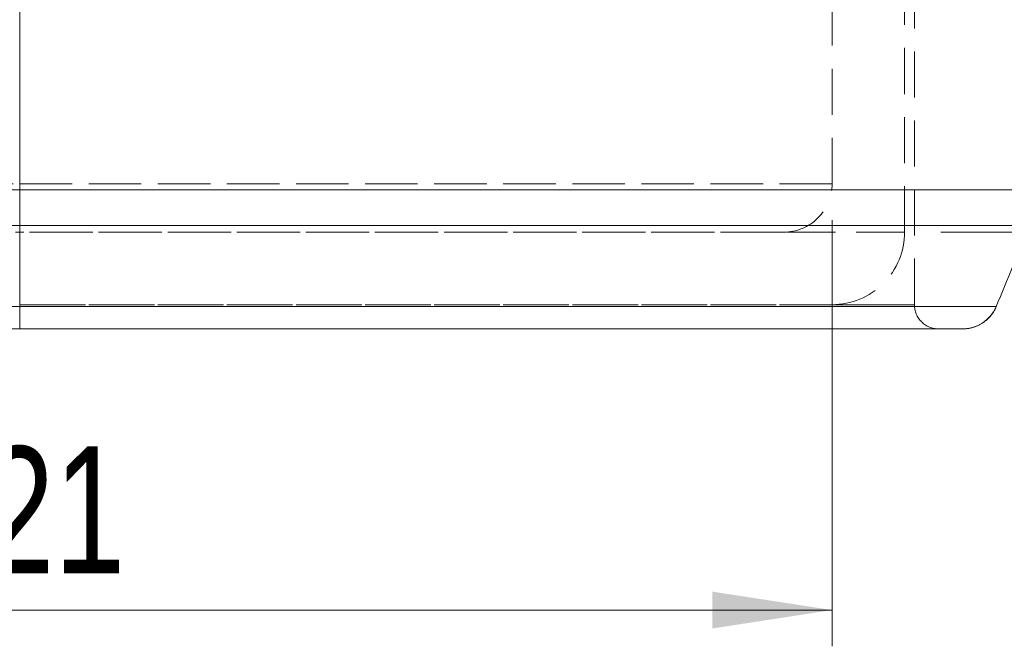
# Model space of a CAD drawing. Header units: millimetres. Extents: x 0 to 420, y 0 to 297.
# Tile 6 of 15: x 282 to 309, y 70 to 87. Entities that reach past the tile are written whole.
import ezdxf

# ---------------------------------------------------------------- set-up
doc = ezdxf.new("R2010")
doc.units = ezdxf.units.MM
doc.linetypes.add('HIDDEN', pattern=[1.905, 1.27, -0.635])
doc.styles.add('SLDTEXTSTYLE0', font='TXT', dxfattribs={"width": 0.75})
doc.dimstyles.new('SLDDIMSTYLE0', dxfattribs={"dimtxt": 3.5, "dimasz": 3.302, "dimexe": 0, "dimexo": 0.0625, "dimgap": 0.875, "dimtad": 1, "dimlfac": 1.5, "dimrnd": 1e-09, "dimzin": 12, "dimdsep": 46, "dimtxsty": 'SLDTEXTSTYLE0', "dimsah": 1, "dimcen": 0.09, "dimadec": 0, "dimazin": 3, "dimtfac": 1, "dimtofl": 0, "dimtmove": 0, "dimatfit": 3, "dimfxl": 0, "dimfrac": 2, "dimtolj": 1, "dimtzin": 12, "dimarcsym": 0})
doc.dimstyles.new('SLDDIMSTYLE1', dxfattribs={"dimtxt": 3.5, "dimasz": 3.302, "dimexe": 0, "dimexo": 0.0625, "dimgap": 0.875, "dimtad": 1, "dimdec": 6, "dimlfac": 1.5, "dimrnd": 1e-09, "dimzin": 12, "dimdsep": 46, "dimtxsty": 'SLDTEXTSTYLE0', "dimsah": 1, "dimcen": 0.09, "dimadec": 0, "dimazin": 3, "dimtfac": 1, "dimtofl": 0, "dimtmove": 0, "dimatfit": 3, "dimfxl": 0, "dimfrac": 2, "dimtolj": 1, "dimtzin": 12, "dimarcsym": 0})

# ---------------------------------------------------------------- blocks, each defined once
blk = doc.blocks.new('_D_6')
at = {"color": 7, "linetype": 'Continuous', "lineweight": 0}
for p, q in [((259.127, 81.744), (259.127, 69.989)), ((303.931, 81.744), (303.931, 69.989)), ((303.931, 70.989), (259.127, 70.989))]:
    blk.add_line(p, q, dxfattribs=at)
for points in [[(259.127, 70.989), (262.429, 70.481), (262.429, 71.497)], [(303.931, 70.989), (300.629, 71.497), (300.629, 70.481)]]:
    blk.add_solid(points, dxfattribs=at)
at = {"color": 7, "linetype": 'Continuous', "lineweight": 0, "insert": (275.652, 75.501), "char_height": 3.5, "attachment_point": 1, "style": 'SLDTEXTSTYLE0'}
blk.add_mtext('67,21', dxfattribs=at)
blk = doc.blocks.new('_D_10')
at = {"color": 7, "linetype": 'Continuous', "lineweight": 0}
for p, q in [((291.596, 149.411), (330.019, 149.411)), ((329.019, 149.411), (329.019, 81.411)), ((306.931, 81.411), (330.019, 81.411))]:
    blk.add_line(p, q, dxfattribs=at)
for points in [[(329.019, 149.411), (328.511, 146.109), (329.527, 146.109)], [(329.019, 81.411), (329.527, 84.713), (328.511, 84.713)]]:
    blk.add_solid(points, dxfattribs=at)
at = {"color": 7, "linetype": 'Continuous', "lineweight": 0, "insert": (324.507, 98.494), "char_height": 3.5, "attachment_point": 1, "rotation": 90, "style": 'SLDTEXTSTYLE0'}
blk.add_mtext('102', dxfattribs=at)

msp = doc.modelspace()

# ---------------------------------------------------------------- linework, layer by layer
at = {"color": 7, "linetype": 'HIDDEN', "lineweight": 0}
for p, q in [((281.52944539, 79.41072833), (281.52944539, 101.41072953)), ((306.20163574, 79.41072833), (306.20163574, 101.41072953)), ((303.93140161, 82.74406166), (303.93140161, 101.10782369)), ((305.93140069, 81.41072842), (305.93140069, 101.10782369)), ((281.52944539, 90.41072835), (281.52944539, 82.58097435)), ((248.32944466, 82.58097435), (281.52944539, 82.58097435)), ((281.52944539, 81.41072842), (281.52944539, 82.74406166)), ((281.52944539, 82.74406166), (281.52944539, 81.41072842)), ((281.52944539, 81.5985914), (281.52944539, 82.58097435)), ((248.32944466, 81.5985914), (281.52944539, 81.5985914)), ((281.52944539, 81.5985914), (281.52944539, 79.35699967)), ((281.52944539, 81.41072842), (281.52944539, 79.41072833)), ((248.32944466, 79.35699967), (281.52944539, 79.35699967)), ((281.52944539, 78.74406163), (281.52944539, 79.41072833)), ((281.52944539, 78.74406163), (281.52944539, 79.35699967))]:
    msp.add_line(p, q, dxfattribs=at)
at = {"color": 7, "linetype": 'Continuous', "lineweight": 15}
for p, q in [((281.52944539, 90.41072835), (281.52944539, 82.58097435)), ((248.32944466, 82.58097435), (281.52944539, 82.58097435)), ((281.52944539, 81.5985914), (281.52944539, 82.58097435)), ((248.32944466, 81.5985914), (281.52944539, 81.5985914)), ((281.52944539, 81.5985914), (281.52944539, 79.35699967)), ((248.32944466, 79.35699967), (281.52944539, 79.35699967)), ((281.52944539, 78.74406163), (281.52944539, 79.35699967)), ((248.32944466, 78.74406163), (281.52944539, 78.74406163))]:
    msp.add_line(p, q, dxfattribs=at)
at = {"color": 7, "linetype": 'HIDDEN', "lineweight": 0}
for centre, radius, start, end in [((302.59806784, 82.74406163), 1.33333333, 270, 0.000000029), ((303.93140117, 81.4107283), 2, 270, 0.000000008), ((306.86830191, 79.4107283), 0.66666667, 179.9999946, 270)]:
    msp.add_arc(centre, radius, start, end, dxfattribs=at)
at = {"color": 7, "linetype": 'Continuous', "lineweight": 15}
for centre, radius, start, end in [((246.98677492, 105.16112982), 66.66666667, 337.228191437, 339.3022519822), ((307.53496858, 79.74406163), 1, 270, 337.228191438)]:
    msp.add_arc(centre, radius, start, end, dxfattribs=at)
at = {"color": 7, "linetype": 'HIDDEN', "lineweight": 0}
for points, knots in [([(259.1274896, 82.74406163), (259.1274896, 82.74406163), (259.15013004, 82.74406163), (259.24993105, 82.74406163), (259.29391918, 82.74406163), (259.41324059, 82.74406163), (259.48802997, 82.74406163), (259.68183863, 82.74406163), (259.80007007, 82.74406163), (260.10308549, 82.74406163), (260.28646662, 82.74406163), (260.6427209, 82.74406163), (260.77549488, 82.74406163), (261.07558099, 82.74406163), (261.2420106, 82.74406163), (261.61675858, 82.74406163), (261.82488326, 82.74406163), (262.29466128, 82.74406163), (262.55846055, 82.74406163), (263.12698045, 82.74406163), (263.43366155, 82.74406163), (264.0875324, 82.74406163), (264.43690017, 82.74406163), (265.51133445, 82.74406163), (266.26495016, 82.74406163), (267.42660407, 82.74406163), (267.81983597, 82.74406163), (268.60875032, 82.74406163), (269.00519099, 82.74406163), (270.19922594, 82.74406163), (271.00156922, 82.74406163), (272.61426941, 82.74406163), (273.42358404, 82.74406163), (275.04195359, 82.74406163), (275.85184565, 82.74406163), (278.28297064, 82.74406163), (279.90569916, 82.74406163), (281.52944539, 82.74406163)], [0, 0, 0, 0, 0.125, 0.125, 0.1875, 0.1875, 0.25, 0.25, 0.3125, 0.3125, 0.375, 0.375, 0.40625, 0.40625, 0.4375, 0.4375, 0.46875, 0.46875, 0.5, 0.5, 0.53125, 0.53125, 0.5625, 0.5625, 0.625, 0.625, 0.65625, 0.65625, 0.6875, 0.6875, 0.75, 0.75, 0.8125, 0.8125, 0.875, 0.875, 1, 1, 1, 1]), ([(281.52944539, 82.74406163), (283.14376288, 82.74406163), (284.75734957, 82.74406163), (287.17560436, 82.74406163), (287.98134322, 82.74406163), (289.59180915, 82.74406163), (290.39492095, 82.74406163), (291.99211974, 82.74406163), (292.78669808, 82.74406163), (294.36330682, 82.74406163), (295.14560171, 82.74406163), (296.30373773, 82.74406163), (296.68845007, 82.74406163), (297.44542758, 82.74406163), (297.81480538, 82.74406163), (298.53027074, 82.74406163), (298.876466, 82.74406163), (299.53909446, 82.74406163), (299.85633896, 82.74406163), (300.43284463, 82.74406163), (300.69502417, 82.74406163), (301.17227615, 82.74406163), (301.38882086, 82.74406163), (301.96583389, 82.74406163), (302.25984214, 82.74406163), (302.6249945, 82.74406163), (302.73341687, 82.74406163), (302.92770912, 82.74406163), (303.01400929, 82.74406163), (303.24713901, 82.74406163), (303.36800066, 82.74406163), (303.56590462, 82.74406163), (303.64189805, 82.74406163), (303.76284535, 82.74406163), (303.80740862, 82.74406163), (303.90850827, 82.74406163), (303.93140117, 82.74406163), (303.93140117, 82.74406163)], [0, 0, 0, 0, 0.125, 0.125, 0.1875, 0.1875, 0.25, 0.25, 0.3125, 0.3125, 0.375, 0.375, 0.40625, 0.40625, 0.4375, 0.4375, 0.46875, 0.46875, 0.5, 0.5, 0.53125, 0.53125, 0.5625, 0.5625, 0.625, 0.625, 0.65625, 0.65625, 0.6875, 0.6875, 0.75, 0.75, 0.8125, 0.8125, 0.875, 0.875, 1, 1, 1, 1]), ([(303.93140117, 82.74406163), (303.93140117, 82.74406163), (303.90876074, 82.74406163), (303.80895973, 82.74406163), (303.76497159, 82.74406163), (303.64565019, 82.74406163), (303.5708608, 82.74406163), (303.37705214, 82.74406163), (303.2588207, 82.74406163), (302.95580529, 82.74406163), (302.77242415, 82.74406163), (302.41616987, 82.74406163), (302.2833959, 82.74406163), (301.98330978, 82.74406163), (301.81688017, 82.74406163), (301.44213219, 82.74406163), (301.23400752, 82.74406163), (300.76422949, 82.74406163), (300.50043023, 82.74406163), (299.93191032, 82.74406163), (299.62522922, 82.74406163), (298.97135837, 82.74406163), (298.6219906, 82.74406163), (297.54755632, 82.74406163), (296.79394061, 82.74406163), (295.6322867, 82.74406163), (295.2390548, 82.74406163), (294.45014046, 82.74406163), (294.05369979, 82.74406163), (292.85966483, 82.74406163), (292.05732156, 82.74406163), (290.44462136, 82.74406163), (289.63530673, 82.74406163), (288.01693719, 82.74406163), (287.20704512, 82.74406163), (284.77592014, 82.74406163), (283.15319161, 82.74406163), (281.52944539, 82.74406163)], [0, 0, 0, 0, 0.125, 0.125, 0.1875, 0.1875, 0.25, 0.25, 0.3125, 0.3125, 0.375, 0.375, 0.40625, 0.40625, 0.4375, 0.4375, 0.46875, 0.46875, 0.5, 0.5, 0.53125, 0.53125, 0.5625, 0.5625, 0.625, 0.625, 0.65625, 0.65625, 0.6875, 0.6875, 0.75, 0.75, 0.8125, 0.8125, 0.875, 0.875, 1, 1, 1, 1]), ([(281.52944539, 82.58097447), (283.52171861, 82.58097447), (285.51319872, 82.58098798), (288.49797066, 82.58101303), (289.49122092, 82.58097746), (291.47109322, 82.58095703), (292.45794998, 82.58096203), (293.93148161, 82.58097931), (294.42152604, 82.58098805), (295.39883961, 82.58099035), (295.88656757, 82.58098277), (297.33377087, 82.58096574), (298.28053364, 82.5809851), (299.66203701, 82.58097223), (300.11606789, 82.58097016), (301.00869879, 82.58097733), (301.4458275, 82.58098678), (302.28630929, 82.58096042), (302.69147823, 82.58093751), (303.27488149, 82.58095232), (303.46528866, 82.58096316), (303.83766243, 82.58097666), (304.01987879, 82.58097344), (304.89915836, 82.58092732), (305.50927309, 82.58099386), (306.30031259, 82.58094604), (306.54447166, 82.58093027), (306.98875649, 82.58094364), (307.18915956, 82.5809711), (307.73566394, 82.58103868), (308.02743041, 82.58101499), (308.50979544, 82.58095267), (308.70042544, 82.58095821), (309.00687008, 82.58095943), (309.12370492, 82.58099417), (309.30826068, 82.58104446), (309.37578297, 82.58102672), (309.52685915, 82.58091693), (309.56002441, 82.58097447), (309.56002441, 82.58097447)], [0, 0, 0, 0, 0.125, 0.125, 0.1875, 0.1875, 0.25, 0.25, 0.28125, 0.28125, 0.3125, 0.3125, 0.375, 0.375, 0.40625, 0.40625, 0.4375, 0.4375, 0.46875, 0.46875, 0.484375, 0.484375, 0.5, 0.5, 0.5625, 0.5625, 0.59375, 0.59375, 0.625, 0.625, 0.6875, 0.6875, 0.75, 0.75, 0.8125, 0.8125, 0.875, 0.875, 1, 1, 1, 1]), ([(309.35063647, 81.59859139), (309.35063647, 81.59859139), (309.3178979, 81.59864301), (309.16890009, 81.5985464), (309.10233123, 81.59852985), (308.92048102, 81.59857219), (308.80537707, 81.59860472), (308.5035055, 81.59860699), (308.31575302, 81.5986107), (307.84022097, 81.5985587), (307.55252053, 81.59853607), (307.01310482, 81.59859226), (306.81521724, 81.5986161), (306.37617037, 81.5986289), (306.1345597, 81.59861632), (305.35115542, 81.59857547), (304.74621511, 81.5986309), (303.87297488, 81.59859219), (303.69195711, 81.5985896), (303.32199172, 81.59860112), (303.13278159, 81.59861022), (302.55294387, 81.59862224), (302.15011352, 81.59860199), (301.31433124, 81.59858113), (300.87949713, 81.59858927), (299.99223947, 81.59859501), (299.54093702, 81.59859289), (298.16777874, 81.59858244), (297.22680901, 81.59859884), (295.78863852, 81.59858349), (295.30404501, 81.59857753), (294.33327886, 81.59858019), (293.84652947, 81.5985878), (292.38293458, 81.59860251), (291.40277133, 81.5986071), (289.43638479, 81.59858777), (288.44989956, 81.59855727), (285.48570442, 81.5985807), (283.50796659, 81.59859139), (281.52944539, 81.59859139)], [0, 0, 0, 0, 0.125, 0.125, 0.1875, 0.1875, 0.25, 0.25, 0.3125, 0.3125, 0.375, 0.375, 0.40625, 0.40625, 0.4375, 0.4375, 0.5, 0.5, 0.515625, 0.515625, 0.53125, 0.53125, 0.5625, 0.5625, 0.59375, 0.59375, 0.625, 0.625, 0.6875, 0.6875, 0.71875, 0.71875, 0.75, 0.75, 0.8125, 0.8125, 0.875, 0.875, 1, 1, 1, 1]), ([(257.1274896, 81.4107283), (257.1274896, 81.4107283), (257.15372886, 81.4107283), (257.27046844, 81.4107283), (257.32213588, 81.4107283), (257.46246023, 81.4107283), (257.55062531, 81.4107283), (257.7804138, 81.4107283), (257.92113489, 81.4107283), (258.19315354, 81.4107283), (258.29373885, 81.4107283), (258.52084481, 81.4107283), (258.64795331, 81.4107283), (259.07422374, 81.4107283), (259.41640082, 81.4107283), (259.95607905, 81.4107283), (260.06973641, 81.4107283), (260.30943959, 81.4107283), (260.4359597, 81.4107283), (260.83132052, 81.4107283), (261.11589096, 81.4107283), (261.72856083, 81.4107283), (262.05662409, 81.4107283), (262.58027258, 81.4107283), (262.7607405, 81.4107283), (263.12839184, 81.4107283), (263.31521296, 81.4107283), (264.26270238, 81.4107283), (265.06322921, 81.4107283), (266.30544574, 81.4107283), (266.72729341, 81.4107283), (267.57483584, 81.4107283), (268.00132342, 81.4107283), (269.28710022, 81.4107283), (270.15278625, 81.4107283), (271.89529964, 81.4107283), (272.76894004, 81.4107283), (274.51721458, 81.4107283), (275.39232235, 81.4107283), (278.01964591, 81.4107283), (279.77386846, 81.4107283), (281.52944539, 81.4107283)], [0, 0, 0, 0, 0.125, 0.125, 0.1875, 0.1875, 0.25, 0.25, 0.3125, 0.3125, 0.34375, 0.34375, 0.375, 0.375, 0.4375, 0.4375, 0.453125, 0.453125, 0.46875, 0.46875, 0.5, 0.5, 0.53125, 0.53125, 0.546875, 0.546875, 0.5625, 0.5625, 0.625, 0.625, 0.65625, 0.65625, 0.6875, 0.6875, 0.75, 0.75, 0.8125, 0.8125, 0.875, 0.875, 1, 1, 1, 1]), ([(260.46082294, 81.4107283), (260.46082294, 81.4107283), (260.4814463, 81.4107283), (260.60176517, 81.4107283), (260.69847002, 81.4107283), (260.95983037, 81.4107283), (261.06617087, 81.4107283), (261.33828146, 81.4107283), (261.50351201, 81.4107283), (261.82419054, 81.4107283), (261.94298577, 81.4107283), (262.21114826, 81.4107283), (262.36074396, 81.4107283), (262.70405253, 81.4107283), (262.89967543, 81.4107283), (263.33926949, 81.4107283), (263.58382482, 81.4107283), (264.13069272, 81.4107283), (264.43553823, 81.4107283), (265.07160277, 81.4107283), (265.40478123, 81.4107283), (266.09304789, 81.4107283), (266.44963018, 81.4107283), (267.17287221, 81.4107283), (267.53750666, 81.4107283), (268.63817307, 81.4107283), (269.38072613, 81.4107283), (270.87622728, 81.4107283), (271.62932109, 81.4107283), (273.14249851, 81.4107283), (273.90329069, 81.4107283), (275.42675845, 81.4107283), (276.18893214, 81.4107283), (278.47636714, 81.4107283), (280.00257811, 81.4107283), (281.52944539, 81.4107283)], [0, 0, 0, 0, 0.125, 0.125, 0.25, 0.25, 0.3125, 0.3125, 0.375, 0.375, 0.40625, 0.40625, 0.4375, 0.4375, 0.46875, 0.46875, 0.5, 0.5, 0.53125, 0.53125, 0.5625, 0.5625, 0.59375, 0.59375, 0.625, 0.625, 0.6875, 0.6875, 0.75, 0.75, 0.8125, 0.8125, 0.875, 0.875, 1, 1, 1, 1]), ([(305.93140117, 81.4107283), (305.93140117, 81.4107283), (305.90516192, 81.4107283), (305.78842233, 81.4107283), (305.73675489, 81.4107283), (305.59643054, 81.4107283), (305.50826546, 81.4107283), (305.27847697, 81.4107283), (305.13775589, 81.4107283), (304.86573723, 81.4107283), (304.76515192, 81.4107283), (304.53804596, 81.4107283), (304.41093746, 81.4107283), (303.98466703, 81.4107283), (303.64248996, 81.4107283), (303.10281173, 81.4107283), (302.98915437, 81.4107283), (302.74945118, 81.4107283), (302.62293108, 81.4107283), (302.22757025, 81.4107283), (301.94299981, 81.4107283), (301.33032994, 81.4107283), (301.00226668, 81.4107283), (300.47861819, 81.4107283), (300.29815028, 81.4107283), (299.93049893, 81.4107283), (299.74367782, 81.4107283), (298.79618839, 81.4107283), (297.99566157, 81.4107283), (296.75344503, 81.4107283), (296.33159736, 81.4107283), (295.48405493, 81.4107283), (295.05756736, 81.4107283), (293.77179056, 81.4107283), (292.90610452, 81.4107283), (291.16359113, 81.4107283), (290.28995073, 81.4107283), (288.54167619, 81.4107283), (287.66656842, 81.4107283), (285.03924486, 81.4107283), (283.28502231, 81.4107283), (281.52944539, 81.4107283)], [0, 0, 0, 0, 0.125, 0.125, 0.1875, 0.1875, 0.25, 0.25, 0.3125, 0.3125, 0.34375, 0.34375, 0.375, 0.375, 0.4375, 0.4375, 0.453125, 0.453125, 0.46875, 0.46875, 0.5, 0.5, 0.53125, 0.53125, 0.546875, 0.546875, 0.5625, 0.5625, 0.625, 0.625, 0.65625, 0.65625, 0.6875, 0.6875, 0.75, 0.75, 0.8125, 0.8125, 0.875, 0.875, 1, 1, 1, 1]), ([(302.59806784, 81.4107283), (302.59806784, 81.4107283), (302.57744447, 81.4107283), (302.45712561, 81.4107283), (302.36042075, 81.4107283), (302.0990604, 81.4107283), (301.9927199, 81.4107283), (301.72060932, 81.4107283), (301.55537876, 81.4107283), (301.23470023, 81.4107283), (301.115905, 81.4107283), (300.84774251, 81.4107283), (300.69814681, 81.4107283), (300.35483824, 81.4107283), (300.15921534, 81.4107283), (299.71962129, 81.4107283), (299.47506595, 81.4107283), (298.92819805, 81.4107283), (298.62335254, 81.4107283), (297.987288, 81.4107283), (297.65410955, 81.4107283), (296.96584288, 81.4107283), (296.6092606, 81.4107283), (295.88601857, 81.4107283), (295.52138411, 81.4107283), (294.4207177, 81.4107283), (293.67816465, 81.4107283), (292.18266349, 81.4107283), (291.42956968, 81.4107283), (289.91639226, 81.4107283), (289.15560008, 81.4107283), (287.63213232, 81.4107283), (286.86995863, 81.4107283), (284.58252364, 81.4107283), (283.05631267, 81.4107283), (281.52944539, 81.4107283)], [0, 0, 0, 0, 0.125, 0.125, 0.25, 0.25, 0.3125, 0.3125, 0.375, 0.375, 0.40625, 0.40625, 0.4375, 0.4375, 0.46875, 0.46875, 0.5, 0.5, 0.53125, 0.53125, 0.5625, 0.5625, 0.59375, 0.59375, 0.625, 0.625, 0.6875, 0.6875, 0.75, 0.75, 0.8125, 0.8125, 0.875, 0.875, 1, 1, 1, 1]), ([(302.69009514, 81.41072842), (302.69626745, 81.41072842), (302.94951772, 81.41072842), (303.36210452, 81.41072842), (303.95883708, 81.41072842), (304.5433061, 81.41072842), (305.0507639, 81.41072842), (305.4360066, 81.41072842), (305.68936702, 81.41072842), (305.84121139, 81.41072842), (305.92020468, 81.41072842), (305.92766801, 81.41072842), (305.93140069, 81.41072842)], [0, 0, 0, 0, 0.0015936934, 0.0653893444, 0.1299072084, 0.2162546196, 0.3387197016, 0.4621510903, 0.5961476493, 0.7304232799, 0.8651750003, 1, 1, 1, 1]), ([(306.20163525, 79.4107283), (306.20161506, 79.4107283), (306.17479334, 79.4107283), (306.05513284, 79.4107283), (306.00192475, 79.4107283), (305.85710643, 79.4107283), (305.7660004, 79.4107283), (305.52910509, 79.4107283), (305.3839646, 79.4107283), (305.01181245, 79.4107283), (304.785965, 79.4107283), (304.35011548, 79.4107283), (304.18772523, 79.4107283), (303.82645643, 79.4107283), (303.62739776, 79.4107283), (303.18564565, 79.4107283), (302.94291087, 79.4107283), (302.53973506, 79.4107283), (302.39900226, 79.4107283), (302.10816737, 79.4107283), (301.95758289, 79.4107283), (301.49036911, 79.4107283), (301.15830868, 79.4107283), (300.63045877, 79.4107283), (300.44957401, 79.4107283), (300.07847502, 79.4107283), (299.88830175, 79.4107283), (298.92751345, 79.4107283), (298.11778547, 79.4107283), (296.86308817, 79.4107283), (296.43688483, 79.4107283), (295.58086889, 79.4107283), (295.15089201, 79.4107283), (293.85635281, 79.4107283), (292.98716327, 79.4107283), (291.24080506, 79.4107283), (290.36356902, 79.4107283), (288.60355826, 79.4107283), (287.72022161, 79.4107283), (285.06835804, 79.4107283), (283.29920577, 79.4107283), (281.52942752, 79.4107283)], [0, 0, 0, 0, 0.125, 0.125, 0.1875, 0.1875, 0.25, 0.25, 0.3125, 0.3125, 0.375, 0.375, 0.40625, 0.40625, 0.4375, 0.4375, 0.46875, 0.46875, 0.484375, 0.484375, 0.5, 0.5, 0.53125, 0.53125, 0.546875, 0.546875, 0.5625, 0.5625, 0.625, 0.625, 0.65625, 0.65625, 0.6875, 0.6875, 0.75, 0.75, 0.8125, 0.8125, 0.875, 0.875, 1, 1, 1, 1]), ([(281.52944539, 79.4107283), (283.15360804, 79.4107283), (284.77660956, 79.4107283), (287.20773394, 79.4107283), (288.01755814, 79.4107283), (289.63559663, 79.4107283), (290.44383589, 79.4107283), (292.05796762, 79.4107283), (292.86244579, 79.4107283), (294.45551263, 79.4107283), (295.24625787, 79.4107283), (296.80043306, 79.4107283), (297.55419653, 79.4107283), (298.44565662, 79.4107283), (298.62139194, 79.4107283), (298.9669292, 79.4107283), (299.13743331, 79.4107283), (299.63181267, 79.4107283), (299.93888339, 79.4107283), (300.50531678, 79.4107283), (300.76470078, 79.4107283), (301.2386413, 79.4107283), (301.44755267, 79.4107283), (301.82199892, 79.4107283), (301.98753252, 79.4107283), (302.28539832, 79.4107283), (302.41830983, 79.4107283), (302.77663826, 79.4107283), (302.95995387, 79.4107283), (303.26231032, 79.4107283), (303.37990018, 79.4107283), (303.6688822, 79.4107283), (303.7759607, 79.4107283), (303.90876846, 79.4107283), (303.93140117, 79.4107283), (303.93140117, 79.4107283)], [0, 0, 0, 0, 0.125, 0.125, 0.1875, 0.1875, 0.25, 0.25, 0.3125, 0.3125, 0.375, 0.375, 0.4375, 0.4375, 0.453125, 0.453125, 0.46875, 0.46875, 0.5, 0.5, 0.53125, 0.53125, 0.5625, 0.5625, 0.59375, 0.59375, 0.625, 0.625, 0.6875, 0.6875, 0.75, 0.75, 0.875, 0.875, 1, 1, 1, 1]), ([(281.52944539, 79.35699968), (283.43824935, 79.35699968), (285.34422168, 79.35700247), (288.19470453, 79.35701524), (289.1434278, 79.35700737), (291.03675652, 79.35698745), (291.98137395, 79.3569888), (293.86459092, 79.35700479), (294.80321726, 79.35699686), (296.20431002, 79.35700027), (296.67126552, 79.35699825), (297.59104522, 79.35699126), (298.04491012, 79.35699052), (299.38495247, 79.35700244), (300.2498351, 79.35699032), (301.28034113, 79.35699898), (301.48424514, 79.35700629), (301.88121076, 79.35701797), (302.07490634, 79.35702126), (302.64136473, 79.35701604), (302.99947137, 79.35699168), (303.67579814, 79.35701758), (303.99402608, 79.35703149), (304.59073931, 79.35700539), (304.87027965, 79.35699589), (305.63291253, 79.35702391), (306.04782745, 79.35700607), (306.56839848, 79.35697929), (306.72526155, 79.35697887), (307.00755273, 79.35698994), (307.13315378, 79.35700046), (307.47237069, 79.35699924), (307.64884917, 79.35696627), (307.93546358, 79.35698742), (308.04537777, 79.35701335), (308.21928152, 79.35702595), (308.28308666, 79.35702077), (308.42564289, 79.35697289), (308.45702229, 79.35699968), (308.45702229, 79.35699968)], [0, 0, 0, 0, 0.125, 0.125, 0.1875, 0.1875, 0.25, 0.25, 0.3125, 0.3125, 0.34375, 0.34375, 0.375, 0.375, 0.4375, 0.4375, 0.453125, 0.453125, 0.46875, 0.46875, 0.5, 0.5, 0.53125, 0.53125, 0.5625, 0.5625, 0.625, 0.625, 0.65625, 0.65625, 0.6875, 0.6875, 0.75, 0.75, 0.8125, 0.8125, 0.875, 0.875, 1, 1, 1, 1]), ([(304.02342124, 79.41072833), (304.0372164, 79.41072833), (304.36487946, 79.41072833), (304.78261184, 79.41072833), (305.32095445, 79.41072833), (305.67541239, 79.41072833), (305.92068315, 79.41072833), (306.08885463, 79.41072833), (306.18699246, 79.41072833), (306.19675337, 79.41072833), (306.20163574, 79.41072833)], [0, 0, 0, 0, 0.0051534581, 0.1224051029, 0.2536688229, 0.3858367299, 0.5195704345, 0.6535432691, 0.8267037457, 1, 1, 1, 1]), ([(307.53496858, 78.74406163), (307.63368315, 78.74406163), (307.72996162, 78.75836612), (307.91774105, 78.81502817), (308.0069841, 78.85708215), (308.25094459, 79.01914553), (308.38168753, 79.17753824), (308.45702229, 79.35699968)], [0, 0, 0, 0, 0.25, 0.25, 0.5, 0.5, 1, 1, 1, 1])]:
    msp.add_open_spline(points, degree=3, knots=knots, dxfattribs=at)
at = {"color": 7, "linetype": 'Continuous', "lineweight": 15}
for points, knots in [([(281.52944539, 82.58097447), (283.52171861, 82.58097447), (285.51319872, 82.58098798), (288.49797066, 82.58101303), (289.49122092, 82.58097746), (291.47109322, 82.58095703), (292.45794998, 82.58096203), (293.93148161, 82.58097931), (294.42152604, 82.58098805), (295.39883961, 82.58099035), (295.88656757, 82.58098277), (297.33377087, 82.58096574), (298.28053364, 82.5809851), (299.66203701, 82.58097223), (300.11606789, 82.58097016), (301.00869879, 82.58097733), (301.4458275, 82.58098678), (302.28630929, 82.58096042), (302.69147823, 82.58093751), (303.27488149, 82.58095232), (303.46528866, 82.58096316), (303.83766243, 82.58097666), (304.01987879, 82.58097344), (304.89915836, 82.58092732), (305.50927309, 82.58099386), (306.30031259, 82.58094604), (306.54447166, 82.58093027), (306.98875649, 82.58094364), (307.18915956, 82.5809711), (307.73566394, 82.58103868), (308.02743041, 82.58101499), (308.50979544, 82.58095267), (308.70042544, 82.58095821), (309.00687008, 82.58095943), (309.12370492, 82.58099417), (309.30826068, 82.58104446), (309.37578297, 82.58102672), (309.52685915, 82.58091693), (309.56002441, 82.58097447), (309.56002441, 82.58097447)], [0, 0, 0, 0, 0.125, 0.125, 0.1875, 0.1875, 0.25, 0.25, 0.28125, 0.28125, 0.3125, 0.3125, 0.375, 0.375, 0.40625, 0.40625, 0.4375, 0.4375, 0.46875, 0.46875, 0.484375, 0.484375, 0.5, 0.5, 0.5625, 0.5625, 0.59375, 0.59375, 0.625, 0.625, 0.6875, 0.6875, 0.75, 0.75, 0.8125, 0.8125, 0.875, 0.875, 1, 1, 1, 1]), ([(309.35063647, 81.59859139), (309.35063647, 81.59859139), (309.3178979, 81.59864301), (309.16890009, 81.5985464), (309.10233123, 81.59852985), (308.92048102, 81.59857219), (308.80537707, 81.59860472), (308.5035055, 81.59860699), (308.31575302, 81.5986107), (307.84022097, 81.5985587), (307.55252053, 81.59853607), (307.01310482, 81.59859226), (306.81521724, 81.5986161), (306.37617037, 81.5986289), (306.1345597, 81.59861632), (305.35115542, 81.59857547), (304.74621511, 81.5986309), (303.87297488, 81.59859219), (303.69195711, 81.5985896), (303.32199172, 81.59860112), (303.13278159, 81.59861022), (302.55294387, 81.59862224), (302.15011352, 81.59860199), (301.31433124, 81.59858113), (300.87949713, 81.59858927), (299.99223947, 81.59859501), (299.54093702, 81.59859289), (298.16777874, 81.59858244), (297.22680901, 81.59859884), (295.78863852, 81.59858349), (295.30404501, 81.59857753), (294.33327886, 81.59858019), (293.84652947, 81.5985878), (292.38293458, 81.59860251), (291.40277133, 81.5986071), (289.43638479, 81.59858777), (288.44989956, 81.59855727), (285.48570442, 81.5985807), (283.50796659, 81.59859139), (281.52944539, 81.59859139)], [0, 0, 0, 0, 0.125, 0.125, 0.1875, 0.1875, 0.25, 0.25, 0.3125, 0.3125, 0.375, 0.375, 0.40625, 0.40625, 0.4375, 0.4375, 0.5, 0.5, 0.515625, 0.515625, 0.53125, 0.53125, 0.5625, 0.5625, 0.59375, 0.59375, 0.625, 0.625, 0.6875, 0.6875, 0.71875, 0.71875, 0.75, 0.75, 0.8125, 0.8125, 0.875, 0.875, 1, 1, 1, 1]), ([(281.52944539, 79.35699968), (283.43824935, 79.35699968), (285.34422168, 79.35700247), (288.19470453, 79.35701524), (289.1434278, 79.35700737), (291.03675652, 79.35698745), (291.98137395, 79.3569888), (293.86459092, 79.35700479), (294.80321726, 79.35699686), (296.20431002, 79.35700027), (296.67126552, 79.35699825), (297.59104522, 79.35699126), (298.04491012, 79.35699052), (299.38495247, 79.35700244), (300.2498351, 79.35699032), (301.28034113, 79.35699898), (301.48424514, 79.35700629), (301.88121076, 79.35701797), (302.07490634, 79.35702126), (302.64136473, 79.35701604), (302.99947137, 79.35699168), (303.67579814, 79.35701758), (303.99402608, 79.35703149), (304.59073931, 79.35700539), (304.87027965, 79.35699589), (305.63291253, 79.35702391), (306.04782745, 79.35700607), (306.56839848, 79.35697929), (306.72526155, 79.35697887), (307.00755273, 79.35698994), (307.13315378, 79.35700046), (307.47237069, 79.35699924), (307.64884917, 79.35696627), (307.93546358, 79.35698742), (308.04537777, 79.35701335), (308.21928152, 79.35702595), (308.28308666, 79.35702077), (308.42564289, 79.35697289), (308.45702229, 79.35699968), (308.45702229, 79.35699968)], [0, 0, 0, 0, 0.125, 0.125, 0.1875, 0.1875, 0.25, 0.25, 0.3125, 0.3125, 0.34375, 0.34375, 0.375, 0.375, 0.4375, 0.4375, 0.453125, 0.453125, 0.46875, 0.46875, 0.5, 0.5, 0.53125, 0.53125, 0.5625, 0.5625, 0.625, 0.625, 0.65625, 0.65625, 0.6875, 0.6875, 0.75, 0.75, 0.8125, 0.8125, 0.875, 0.875, 1, 1, 1, 1]), ([(307.53496858, 78.74406163), (307.53496846, 78.74406163), (307.50537991, 78.74406163), (307.37199123, 78.74406163), (307.31236101, 78.74406163), (307.1499913, 78.74406163), (307.04747073, 78.74406163), (306.78031122, 78.74406163), (306.61589347, 78.74406163), (306.29955881, 78.74406163), (306.1823924, 78.74406163), (305.91874958, 78.74406163), (305.77177685, 78.74406163), (305.28231018, 78.74406163), (304.89082109, 78.74406163), (304.16450752, 78.74406163), (303.89691905, 78.74406163), (303.32246355, 78.74406163), (303.01506905, 78.74406163), (302.35965942, 78.74406163), (302.01162422, 78.74406163), (301.45988273, 78.74406163), (301.27103018, 78.74406163), (300.88367498, 78.74406163), (300.68492132, 78.74406163), (299.68187692, 78.74406163), (298.83952411, 78.74406163), (297.53520811, 78.74406163), (297.09355706, 78.74406163), (296.19885147, 78.74406163), (295.74577521, 78.74406163), (294.38761271, 78.74406163), (293.4779415, 78.74406163), (291.65310419, 78.74406163), (290.73790992, 78.74406163), (288.90374443, 78.74406163), (287.98476199, 78.74406163), (285.22382241, 78.74406163), (283.37796146, 78.74406163), (281.52944539, 78.74406163)], [0, 0, 0, 0, 0.125, 0.125, 0.1875, 0.1875, 0.25, 0.25, 0.3125, 0.3125, 0.34375, 0.34375, 0.375, 0.375, 0.4375, 0.4375, 0.46875, 0.46875, 0.5, 0.5, 0.53125, 0.53125, 0.546875, 0.546875, 0.5625, 0.5625, 0.625, 0.625, 0.65625, 0.65625, 0.6875, 0.6875, 0.75, 0.75, 0.8125, 0.8125, 0.875, 0.875, 1, 1, 1, 1])]:
    msp.add_open_spline(points, degree=3, knots=knots, dxfattribs=at)

# ---------------------------------------------------------------- dimensions: what is measured, and where the dimension line sits
at = {"color": 7, "linetype": 'Continuous', "lineweight": 0}
dim = msp.add_linear_dim(base=(329.01886864, 81.4107283), p1=(290.59611205, 149.4107283), p2=(305.93140117, 81.4107283), angle=90, dimstyle='SLDDIMSTYLE1', dxfattribs=at)
dim.commit()
dim.dimension.update_dxf_attribs({"geometry": '_D_10', "text_midpoint": (329.01886864, 102.37359686), "dimtype": 160})
dim = msp.add_linear_dim(base=(259.1274896, 70.98915613), p1=(303.93140117, 82.74406163), p2=(259.1274896, 82.74406163), dimstyle='SLDDIMSTYLE0', dxfattribs=at)
dim.commit()
dim.dimension.update_dxf_attribs({"geometry": '_D_6', "text_midpoint": (281.47104585, 70.98915613), "dimtype": 160})

doc.saveas('drawing.dxf')
